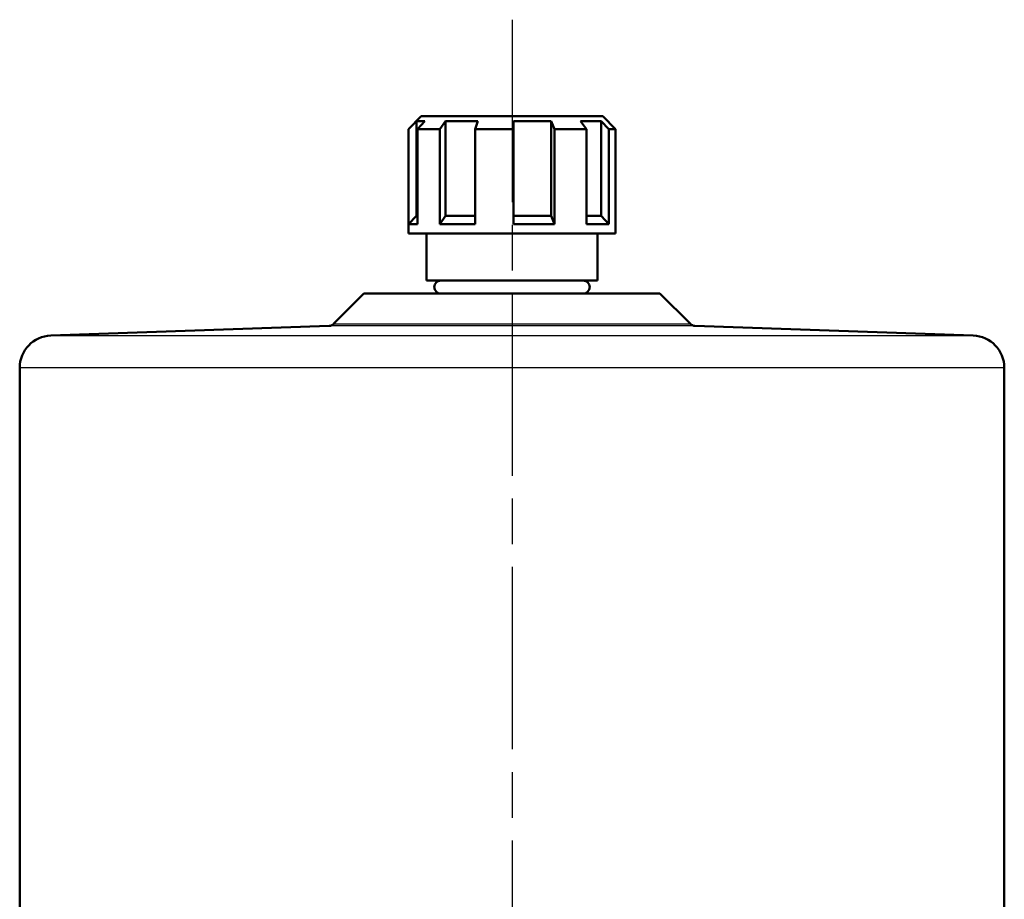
# Model space of a CAD drawing. Header units: millimetres. Extents: x 124 to 897, y 238 to 1239.
# Tile 10 of 10: x 715 to 868, y 1101 to 1238. Entities that reach past the tile are written whole.
import ezdxf

# ---------------------------------------------------------------- set-up
doc = ezdxf.new("R2010")
doc.units = ezdxf.units.MM
doc.header["$LTSCALE"] = 5
doc.linetypes.add('CHAIN', pattern=[0.3543, 0.2362, -0.0295, 0.0591, -0.0295])
for name, color, linetype, lineweight in [('Mittelpunktmarkierung(DIN)', 4, 'CHAIN', 25), ('Sichtbare Kanten(DIN)', 7, 'Continuous', 50), ('Sichtbare tangentiale Kanten(DIN)', 3, 'Continuous', 25)]:
    doc.layers.add(name, color=color, linetype=linetype, lineweight=lineweight)

msp = doc.modelspace()

# ---------------------------------------------------------------- linework, layer by layer
at = {"layer": 'Mittelpunktmarkierung(DIN)', "linetype": 'CHAIN', "ltscale": 23.990969}
msp.add_line((791.57, 1237.87), (791.57, 540.53), dxfattribs=at)
at = {"layer": 'Sichtbare Kanten(DIN)'}
for p, q in [((777.47, 1222.88), (775.47, 1220.88)), ((777.47, 1222.88), (805.67, 1222.88)), ((805.67, 1222.88), (807.67, 1220.88)), ((775.47, 1220.88), (776.72, 1222.13)), ((776.72, 1222.13), (776.72, 1207.38)), ((778.02, 1222.13), (776.72, 1222.13)), ((778.02, 1222.13), (776.87, 1220.88)), ((780.35, 1220.88), (781.22, 1222.13)), ((786.28, 1222.13), (781.22, 1222.13)), ((781.22, 1222.13), (781.22, 1207.38)), ((786.28, 1222.13), (785.83, 1220.88)), ((791.8, 1220.88), (791.79, 1222.13)), ((797.64, 1222.13), (791.79, 1222.13)), ((797.64, 1222.13), (797.64, 1207.38)), ((797.64, 1222.13), (798.15, 1220.88)), ((803.12, 1220.88), (802.22, 1222.13)), ((805.44, 1222.13), (802.22, 1222.13)), ((805.44, 1222.13), (805.44, 1207.38)), ((805.44, 1222.13), (806.61, 1220.88)), ((775.47, 1206.13), (775.47, 1220.88)), ((775.47, 1220.88), (775.47, 1220.88)), ((775.47, 1204.68), (775.47, 1220.88)), ((776.87, 1220.88), (776.87, 1206.13)), ((780.35, 1220.88), (776.87, 1220.88)), ((780.35, 1206.13), (780.35, 1220.88)), ((791.8, 1220.88), (785.83, 1220.88)), ((785.83, 1220.88), (785.83, 1206.13)), ((791.8, 1206.13), (791.8, 1220.88)), ((798.15, 1220.88), (798.15, 1206.13)), ((803.12, 1220.88), (798.15, 1220.88)), ((803.12, 1206.13), (803.12, 1220.88)), ((806.61, 1220.88), (806.61, 1206.13)), ((807.67, 1220.88), (806.61, 1220.88)), ((807.67, 1204.68), (807.67, 1220.88)), ((776.72, 1207.38), (775.47, 1206.13)), ((776.72, 1207.38), (776.87, 1207.38)), ((781.22, 1207.38), (780.35, 1206.13)), ((781.22, 1207.38), (785.83, 1207.38)), ((791.8, 1207.38), (797.64, 1207.38)), ((798.15, 1206.13), (797.64, 1207.38)), ((803.12, 1207.38), (805.44, 1207.38)), ((806.61, 1206.13), (805.44, 1207.38)), ((776.87, 1206.13), (775.47, 1206.13)), ((785.83, 1206.13), (780.35, 1206.13)), ((798.15, 1206.13), (791.8, 1206.13)), ((806.61, 1206.13), (803.12, 1206.13)), ((807.67, 1204.68), (775.47, 1204.68)), ((778.27, 1197.33), (778.27, 1204.68)), ((804.87, 1197.33), (804.87, 1204.68)), ((804.87, 1197.33), (778.27, 1197.33)), ((768.57, 1195.33), (763.85, 1190.61)), ((768.57, 1195.33), (814.56, 1195.33)), ((814.56, 1195.33), (819.28, 1190.61)), ((763.18, 1190.31), (719.89, 1188.8)), ((819.96, 1190.31), (863.24, 1188.8)), ((715.07, 1183.81), (715.07, 1071.18)), ((868.07, 1183.81), (868.07, 1071.18))]:
    msp.add_line(p, q, dxfattribs=at)
for centre, radius, start, end in [((780.49, 1196.33), 1, 90, 270), ((802.64, 1196.33), 1, 270, 90), ((763.15, 1191.31), 1, 272, 315), ((819.99, 1191.31), 1, 225, 268), ((720.07, 1183.81), 5, 92, 180), ((863.07, 1183.81), 5, 0, 88)]:
    msp.add_arc(centre, radius, start, end, dxfattribs=at)
at = {"layer": 'Sichtbare tangentiale Kanten(DIN)'}
for p, q in [((763.85, 1190.61), (819.28, 1190.61)), ((819.96, 1190.31), (763.18, 1190.31)), ((719.89, 1188.8), (863.24, 1188.8)), ((868.07, 1183.81), (715.07, 1183.81))]:
    msp.add_line(p, q, dxfattribs=at)

doc.saveas('drawing.dxf')
